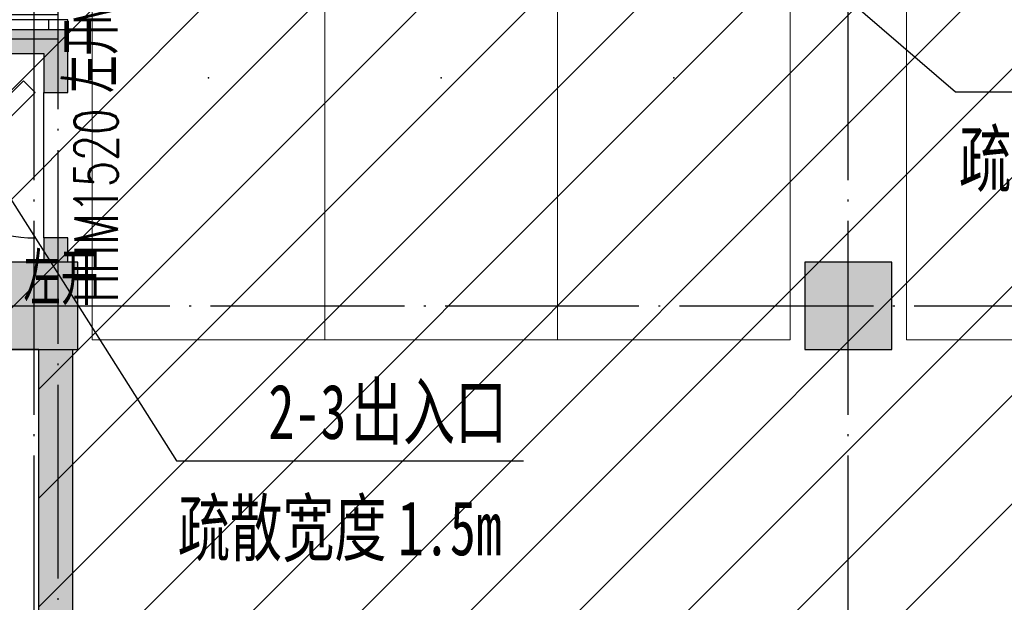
# Model space of a CAD drawing. Extents: x 797781 to 1255204, y 21234 to 1024248.
# Tile 51 of 256: x 955160 to 965318, y 102684 to 108692. Entities that reach past the tile are written whole.
import ezdxf

# ---------------------------------------------------------------- set-up
doc = ezdxf.new("R2010")
doc.units = 0
doc.header["$LTSCALE"] = 1000
doc.header["$MEASUREMENT"] = 0
doc.linetypes.add('230303生产综合楼-平面图_t8$0$DOTE', pattern=[2.42, 2, -0.2, 0.02, -0.2])
doc.layers.add('230303生产综合楼-平面图_t8$0$A-普通车位', color=252, linetype='Continuous', lineweight=9)
for name, color, linetype in [('230303生产综合楼-平面图_t8$0$A-车位编号', 7, 'Continuous'), ('230303生产综合楼-平面图_t8$0$AX-B-P01(-1F)-RFQ$0$AX-B-P01(-1F)-RFQ$0$$0$DIM_LEAD', 3, 'Continuous'), ('230303生产综合楼-平面图_t8$0$AX-B-P01(-1F)-RFQ$0$AX-B-P01(-1F)-RFQ$0$$0$PUB_TEXT', 7, 'Continuous'), ('230303生产综合楼-平面图_t8$0$COLUMN', 40, 'Continuous'), ('230303生产综合楼-平面图_t8$0$DOOR_FIRE', 4, 'Continuous'), ('230303生产综合楼-平面图_t8$0$DOOR_FIRE_TEXT', 7, 'Continuous'), ('230303生产综合楼-平面图_t8$0$DOTE', 1, '230303生产综合楼-平面图_t8$0$DOTE'), ('230303生产综合楼-平面图_t8$0$PUB_HATCH', 8, 'Continuous'), ('230303生产综合楼-平面图_t8$0$WALL', 40, 'Continuous'), ('230303生产综合楼-平面图_t8$0$WINDOW', 4, 'Continuous'), ('230303生产综合楼-平面图_t8$0$WINDOW_TEXT', 7, 'Continuous'), ('230303生产综合楼-平面图_t8$0$板洞', 6, 'Continuous'), ('PUB_HATCH', 8, 'Continuous')]:
    doc.layers.add(name, color=color, linetype=linetype)
doc.styles.add('230303生产综合楼-平面图_t8$0$_TCH_WINDOW', font='SIMPLEX', dxfattribs={"height": 3.5, "bigfont": 'GBCBIG'})
doc.styles.add('230303生产综合楼-平面图_t8$0$黑体', font='simhei.ttf', dxfattribs={"width": 0.7})

# ---------------------------------------------------------------- blocks, each defined once
blk = doc.blocks.new('230303生产综合楼-平面图_t8$0$普通车位')
at = {"layer": '230303生产综合楼-平面图_t8$0$A-普通车位'}
for points in [[(100, -1200), (5400, -1200), (5400, 1200), (100, 1200)], [(950, 750), (950, -750), (1050, -750), (1050, 750)]]:
    blk.add_lwpolyline(points, close=True, dxfattribs=at)
at = {"layer": '230303生产综合楼-平面图_t8$0$A-车位编号'}
blk.add_point((2700, 0), dxfattribs=at)
blk = doc.blocks.new('230303生产综合楼-平面图_t8$0$$DorLib2D$00000001')
for p, q in [((0.45, 0.975), (0.5, 0.975)), ((0.45, 0), (0.45, 0.975)), ((0.5, 0), (0.5, 0.975)), ((0.5, 0), (0.45, 0))]:
    blk.add_line(p, q)
at = {"lineweight": 13}
blk.add_arc((0.475, 0), 0.975, 91.4693, 180, dxfattribs=at)
blk = doc.blocks.new('230303生产综合楼-平面图_t8$0$$DorLib2D$00000078')
for p, q in [((-0.2071, 0.85), (-0.1263, 0.9308)), ((0.5808, 0.2237), (-0.1263, 0.9308)), ((0.5, 0.1429), (-0.2071, 0.85)), ((0.5, 0.1429), (0.5808, 0.2237))]:
    blk.add_line(p, q)
blk.add_arc((0.5, 0.1429), 1, 135, 180)
blk = doc.blocks.new('_FZH')
blk.add_lwpolyline([(-0.5, -0.5), (0.5, -0.5), (0.5, 0.5), (-0.5, 0.5)], close=True)
at = {"layer": 'PUB_HATCH'}
blk.add_solid([(-0.5, -0.5), (0.5, -0.5), (-0.5, 0.5), (0.5, 0.5)], dxfattribs=at)

msp = doc.modelspace()

# ---------------------------------------------------------------- hatches: boundary and pattern name
at = {"layer": '230303生产综合楼-平面图_t8$0$PUB_HATCH'}
h = msp.add_hatch(dxfattribs=at)
h.set_pattern_fill('ANSI31', color=256, scale=500)
h.set_pattern_definition([(45, (742304.1, -46432.5), (-561.266, 561.266), [])])
h.paths.add_polyline_path([(930109.1, 68893.4), (930108.6, 82492.3), (938508.6, 82492.3), (938508.2, 85667.3), (943409, 85667.3), (943409.3, 93092.3), (943762.1, 93092.3), (943758.6, 95392.3), (943508.6, 95392.3), (943508.6, 101792.3), (951058.6, 101792.3), (951058.6, 104092.3), (952808.6, 104092.3), (952808.6, 105392.3), (952708.2, 105392.3), (952709, 111192.3), (938408.6, 111192.3), (938408.6, 112942.3), (934909, 112942.3), (934909, 113292.3), (935009, 113392.3), (935009, 113792.3), (932409, 113792.3), (932409, 113392.3), (932509, 113292.3), (932509, 112992.3), (930408.6, 112992.3), (930408.6, 111192.3), (913308.6, 111192.3), (913308.6, 119592.3), (899708.6, 119592.3), (899708.6, 116092.3), (899708.6, 114673.2), (899708.6, 111192.3), (895158.6, 111192.3), (895158.6, 96992.3), (899608.6, 96992.3), (899608.6, 98042.3), (902558.6, 98042.3), (902558.6, 96992.3), (904808.6, 96992.3), (904808.2, 86592.3), (896359, 86592.3), (896156.1, 86592.3), (896158.6, 81292.3), (896158.6, 73892.3), (896158.6, 70892.3), (896358.6, 70892.3), (897858.6, 70892.3), (897858.6, 70042.3), (900108.6, 70042.3), (900108.6, 68892.3)])
h.paths.add_polyline_path([(930105.6, 68892.3), (955656.4, 68892.3), (955656.4, 72492.3), (963356.4, 72492.3), (963356.4, 68892.3), (986709.3, 68892.3), (986709.3, 70442.3), (987458.6, 70442.3), (987458.6, 70892.3), (989258.6, 70892.3), (989256.4, 88842.3), (986008.6, 88842.3), (986008.6, 90692.3), (982958.6, 90692.3), (982958.6, 94955.7), (980858.6, 94955.7), (980858.6, 99042.3), (985808.6, 99042.3), (985808.6, 96992.3), (989256.4, 96992.3), (989256.4, 109542.3), (987108.6, 109542.3), (987108.6, 109842.3), (986208.6, 109842.3), (986208.6, 111192.3), (963706.4, 111192.3), (963706.4, 119592.3), (955308.6, 119592.3), (955304.2, 111192.3), (952709, 111192.7), (952709, 105392.3), (955356.4, 105392.3), (955357.5, 98892.3), (952859.7, 98892.3), (952858.6, 95342.3), (952858.6, 94880.1), (952858.6, 93092.3), (943407.1, 93092.3), (943407.1, 85667.3), (938508.6, 85667.3), (938508.6, 82492.3), (930107.1, 82492.3)])
for points in [[(952683.6, 108467.3), (952808.6, 108342.3), (955408.6, 108342.3), (955658.6, 108592.3), (952808.6, 108592.3)], [(955408.6, 108342.3), (955408.6, 107942.3), (955658.6, 107942.3), (955658.6, 108592.3)], [(955408.6, 106192.3), (955658.6, 106192.3), (955658.6, 106442.3), (955408.6, 106442.3)], [(955708.6, 105292.3), (955358.6, 105292.3), (955358.6, 101942.3), (955533.6, 101779.8), (955708.6, 101792.3)]]:
    msp.add_hatch(color=256, dxfattribs=at).paths.add_polyline_path(points)

# ---------------------------------------------------------------- linework, layer by layer
at = {"layer": '230303生产综合楼-平面图_t8$0$AX-B-P01(-1F)-RFQ$0$AX-B-P01(-1F)-RFQ$0$$0$DIM_LEAD'}
for p, q in [((960315.3, 111830.2), (964814.7, 107949.8)), ((964814.7, 107949.8), (968414.7, 107949.8)), ((955043.5, 106878.8), (956778.9, 104144.3)), ((956778.9, 104144.3), (960356.1, 104144.3))]:
    msp.add_line(p, q, dxfattribs=at)
at = {"layer": '230303生产综合楼-平面图_t8$0$DOTE'}
for p, q in [((955308.6, 68317.3), (955308.6, 119317.3)), ((963708.6, 68317.3), (963708.6, 119317.3)), ((955558.6, 90828.2), (955558.6, 111592.3)), ((955558.6, 108492.3), (949958.6, 108492.3)), ((870008.6, 105742.3), (989908.6, 105742.3))]:
    msp.add_line(p, q, dxfattribs=at)
at = {"layer": '230303生产综合楼-平面图_t8$0$WALL'}
for p, q in [((955658.6, 108692.3), (955458.6, 108692.3)), ((955458.6, 108692.3), (955458.6, 108592.3)), ((955658.6, 108592.3), (955658.6, 108692.3)), ((952808.6, 108592.3), (955658.6, 108592.3)), ((955658.6, 107942.3), (955658.6, 108592.3)), ((952808.6, 108342.3), (955408.6, 108342.3)), ((955408.6, 108342.3), (955408.6, 107942.3)), ((955408.6, 107942.3), (955658.6, 107942.3)), ((955658.6, 106442.3), (955408.6, 106442.3)), ((955408.6, 106442.3), (955408.6, 106192.3)), ((955658.6, 106192.3), (955658.6, 106442.3)), ((955358.6, 101942.3), (955358.6, 105292.3)), ((955708.6, 101792.3), (955708.6, 105292.3))]:
    msp.add_line(p, q, dxfattribs=at)
at = {"layer": '230303生产综合楼-平面图_t8$0$WINDOW'}
msp.add_line((955408.6, 106442.3), (955408.6, 107942.3), dxfattribs=at)
at = {"layer": '230303生产综合楼-平面图_t8$0$板洞', "color": 5}
msp.add_lwpolyline([(946508.6, 101592.3), (946508.6, 101692.3), (943508.6, 101692.3), (943508.6, 93092.3), (952858.6, 93092.3), (952858.6, 94209.9), (952858.6, 95342.3), (952858.6, 98892.3), (955358.6, 98892.3), (955358.6, 105292.3), (952808.6, 105292.3), (952808.6, 104092.3), (951108.6, 104092.3), (951108.6, 101592.3), (946508.6, 101592.3)], dxfattribs=at)

# ---------------------------------------------------------------- block references
at = {"layer": '230303生产综合楼-平面图_t8$0$A-普通车位', "rotation": 270}
for p in [(957108.6, 110792.3), (959508.6, 110792.3), (961908.6, 110792.3), (965508.6, 110792.3)]:
    msp.add_blockref('230303生产综合楼-平面图_t8$0$普通车位', p, dxfattribs=at)
at = {"layer": '230303生产综合楼-平面图_t8$0$COLUMN', "yscale": 900, "zscale": 900}
for p, xscale in [((955308.6, 105742.3), 900.0030096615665), ((963708.6, 105742.3), 900.0030096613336)]:
    msp.add_blockref('_FZH', p, dxfattribs=dict(at, xscale=xscale))
at = {"layer": '230303生产综合楼-平面图_t8$0$DOOR_FIRE'}
ref = msp.add_blockref('230303生产综合楼-平面图_t8$0$$DorLib2D$00000001', (955558.6, 109192.3), dxfattribs=dict(at, xscale=-1000, yscale=1000, zscale=200, rotation=90))
ref.add_attrib('A', 'M1021', (956099.8, 108645.9), dxfattribs={"layer": '230303生产综合楼-平面图_t8$0$DOOR_FIRE_TEXT', "ltscale": 2, "height": 382.5, "rotation": 90, "style": '230303生产综合楼-平面图_t8$0$_TCH_WINDOW', "width": 0.705882})
at = {"layer": '230303生产综合楼-平面图_t8$0$WINDOW', "xscale": 1500, "yscale": 1500, "zscale": 250, "rotation": 90}
msp.add_blockref('230303生产综合楼-平面图_t8$0$$DorLib2D$00000078', (955533.6, 107192.3), dxfattribs=at)

# ---------------------------------------------------------------- texts
at = {"layer": '230303生产综合楼-平面图_t8$0$AX-B-P01(-1F)-RFQ$0$AX-B-P01(-1F)-RFQ$0$$0$PUB_TEXT', "style": '230303生产综合楼-平面图_t8$0$黑体', "width": 0.7}
for s, p in [('疏散宽度', (964851.4, 106974.8)), ('2-3', (957725.4, 104369.3)), ('出入口', (958576.1, 104369.3)), ('疏散宽度', (956792.8, 103169.3)), ('1.5m', (959061.2, 103169.3))]:
    msp.add_text(s, height=563.29, dxfattribs=at).set_placement(p)
at = {"layer": '230303生产综合楼-平面图_t8$0$WINDOW_TEXT', "style": '230303生产综合楼-平面图_t8$0$_TCH_WINDOW'}
msp.add_text('左开', height=536.17, rotation=90, dxfattribs=at).set_placement((956171.1, 107937.2))
at = {"layer": '230303生产综合楼-平面图_t8$0$WINDOW_TEXT', "style": '230303生产综合楼-平面图_t8$0$_TCH_WINDOW', "width": 0.705882}
msp.add_text('HHM1520', height=446.25, rotation=90, dxfattribs=at).set_placement((956171.1, 105777.2))
at = {"layer": '230303生产综合楼-平面图_t8$0$WINDOW_TEXT', "style": '230303生产综合楼-平面图_t8$0$_TCH_WINDOW'}
msp.add_text('左开', height=536.17, dxfattribs=at).set_placement((955198.5, 105749.7))

doc.saveas('drawing.dxf')
